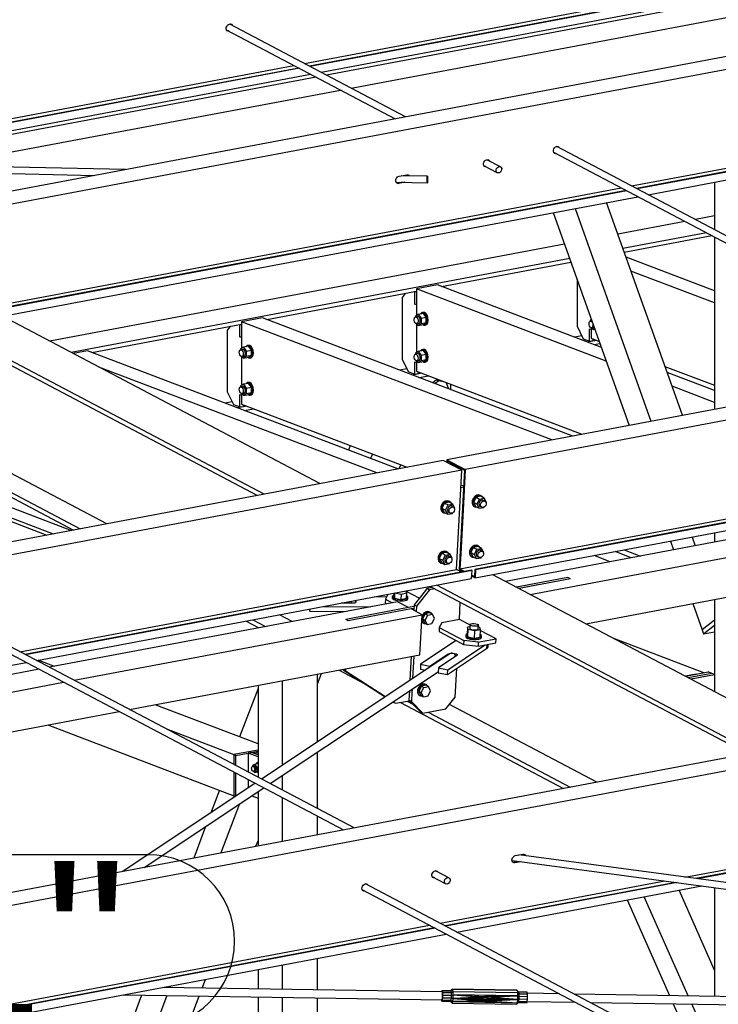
# Paper-space layout 'A0 Advance Steel' of a CAD drawing. Header units: millimetres. Extents: x -21 to 1320, y -7 to 928.
# Tile 62 of 134: x 916 to 938, y 156 to 186. Entities that reach past the tile are written whole.
import ezdxf

# ---------------------------------------------------------------- set-up
doc = ezdxf.new("R2010")
doc.units = ezdxf.units.MM
for name, color, linetype in [('AS_Belki', 145, 'CONTINUOUS'), ('AS_Blachy', 30, 'CONTINUOUS'), ('AS_Czesci specjalne', 31, 'CONTINUOUS'), ('AS_Siatki', 72, 'CONTINUOUS'), ('AS_Sruby', 9, 'CONTINUOUS')]:
    doc.layers.add(name, color=color, linetype=linetype)
doc.styles.add('Arial', font='arial.ttf', dxfattribs={"height": 150})

psp = doc.layouts.new('A0 Advance Steel')

# ---------------------------------------------------------------- linework, layer by layer
at = {"layer": 'AS_Belki', "linetype": 'Continuous', "ltscale": 0.25}
for p, q in [((925.218, 184.918), (948.885, 189.377)), ((949.04, 189.295), (925.373, 184.836)), ((949.059, 189.285), (925.392, 184.826)), ((925.739, 184.643), (949.406, 189.102)), ((949.577, 189.012), (925.91, 184.553)), ((926.674, 184.15), (950.341, 188.609)), ((955.269, 188.32), (914.378, 180.616)), ((955.269, 187.91), (914.951, 180.314)), ((928.375, 183.253), (922.889, 186.146)), ((922.799, 185.96), (928.048, 183.191)), ((908.913, 181.846), (924.891, 184.856)), ((925.046, 184.775), (909.439, 181.834)), ((925.065, 184.765), (909.504, 181.833)), ((935.422, 181.097), (954.726, 184.734)), ((954.881, 184.652), (935.577, 181.016)), ((954.9, 184.642), (935.596, 181.005)), ((910.682, 181.807), (925.412, 184.582)), ((925.583, 184.491), (911.263, 181.794)), ((935.943, 180.823), (955.247, 184.459)), ((913.859, 181.736), (926.347, 184.088)), ((945.838, 175.604), (933.093, 182.326)), ((919.635, 181.606), (907.92, 181.868)), ((931.349, 181.684), (930.912, 181.915)), ((933.003, 182.139), (945.511, 175.542)), ((933.044, 182.117), (933.045, 182.115)), ((907.982, 181.666), (918.68, 181.426)), ((930.822, 181.728), (931.218, 181.519)), ((928.17, 181.4), (928.41, 181.446)), ((929.052, 181.396), (928.241, 181.414)), ((914.785, 177.209), (935.095, 181.036)), ((935.25, 180.954), (915.255, 177.187)), ((935.269, 180.944), (915.275, 177.177)), ((928.083, 181.216), (929.052, 181.194)), ((928.282, 181.212), (928.139, 181.185)), ((928.139, 181.185), (928.158, 181.175)), ((928.347, 181.21), (928.158, 181.175)), ((938.007, 181.211), (938.007, 179.734)), ((915.261, 176.926), (935.616, 180.761)), ((933.659, 180.392), (936.024, 173.755)), ((937.006, 173.94), (934.641, 180.577)), ((932.98, 180.264), (935.345, 173.627)), ((938.007, 180.159), (937.413, 180.047)), ((937.086, 179.986), (934.992, 179.591)), ((937.757, 179.632), (935.152, 179.141)), ((935.192, 179.03), (937.922, 179.545)), ((938.007, 179.5), (938.007, 174.128)), ((933.331, 179.278), (917.279, 176.254)), ((933.491, 178.828), (917.95, 175.9)), ((938.007, 177.82), (935.249, 178.87)), ((929.496, 177.957), (933.531, 178.717)), ((938.007, 177.447), (935.402, 178.439)), ((929.365, 178.007), (928.711, 177.884)), ((934.632, 175.628), (928.711, 177.884)), ((928.711, 177.884), (928.711, 177.055)), ((934.478, 176.059), (929.365, 178.007)), ((924.043, 176.93), (928.711, 177.809)), ((955.269, 177.38), (929.659, 172.556)), ((925.704, 171.81), (915.809, 177.029)), ((923.912, 176.98), (923.257, 176.856)), ((933.585, 173.295), (923.912, 176.98)), ((955.269, 176.97), (930.232, 172.253)), ((934.164, 176.941), (934.164, 176.927)), ((913.857, 176.662), (923.752, 171.443)), ((923.959, 171.482), (914.064, 176.701)), ((918.589, 175.903), (923.257, 176.782)), ((932.93, 173.172), (923.257, 176.856)), ((923.257, 176.856), (923.257, 176.028)), ((928.711, 176.802), (928.711, 175.899)), ((934.164, 176.674), (934.164, 176.342)), ((933.869, 176.419), (933.645, 176.377)), ((934.164, 176.342), (934.411, 176.248)), ((934.331, 176.278), (934.045, 176.224)), ((934.252, 176.145), (934.435, 176.18)), ((919.053, 170.557), (909.158, 175.776)), ((918.459, 175.952), (918.011, 175.868)), ((928.132, 172.268), (918.459, 175.952)), ((923.257, 175.775), (923.257, 174.872)), ((908.119, 175.581), (918.014, 170.362)), ((908.327, 175.62), (918.221, 170.401)), ((927.477, 172.144), (918.813, 175.445)), ((928.416, 175.391), (928.192, 175.349)), ((928.711, 175.646), (928.711, 175.315)), ((936.462, 175.467), (938.007, 174.878)), ((928.878, 175.251), (928.592, 175.197)), ((928.711, 175.315), (933.871, 173.349)), ((928.799, 175.118), (929.085, 175.172)), ((938.007, 174.715), (936.529, 175.278)), ((938.007, 174.342), (936.682, 174.847)), ((923.257, 174.619), (923.257, 174.287)), ((922.963, 174.364), (922.739, 174.322)), ((923.424, 174.224), (923.138, 174.17)), ((923.257, 174.287), (928.418, 172.322)), ((923.346, 174.091), (923.632, 174.145)), ((926.647, 172.996), (926.593, 172.854)), ((927.338, 172.733), (927.284, 172.591)), ((929.55, 172.535), (873.492, 161.974)), ((928.176, 172.276), (928.221, 172.396)), ((930.123, 172.233), (929.55, 172.535)), ((929.659, 172.556), (929.655, 172.48)), ((929.659, 172.556), (930.232, 172.253)), ((929.677, 172.514), (929.674, 172.47)), ((929.677, 172.514), (930.212, 172.232)), ((929.916, 172.342), (929.98, 172.354)), ((930.067, 169.149), (948.196, 172.564)), ((948.35, 172.483), (930.537, 169.127)), ((948.37, 172.473), (930.556, 169.117)), ((930.123, 172.233), (874.065, 161.671)), ((912.672, 172.041), (917.389, 170.244)), ((913.24, 172.148), (917.957, 170.351)), ((929.958, 169.128), (930.123, 172.233)), ((930.212, 172.232), (930.046, 169.128)), ((930.232, 172.253), (930.176, 171.187)), ((930.543, 168.866), (948.716, 172.29)), ((949.117, 172.078), (931.491, 168.758)), ((912.672, 171.923), (917.182, 170.205)), ((932.255, 168.355), (949.881, 171.675)), ((930.176, 171.187), (930.092, 169.619)), ((933.99, 167.44), (951.615, 170.761)), ((938.007, 170.272), (938.007, 169.985)), ((936.633, 170.013), (936.728, 169.745)), ((937.312, 170.141), (937.408, 169.873)), ((930.092, 169.619), (930.067, 169.149)), ((934.754, 169.373), (934.251, 169.564)), ((935.408, 169.496), (934.905, 169.688)), ((935.191, 169.741), (935.694, 169.55)), ((916.349, 166.565), (929.958, 169.128)), ((930.428, 169.106), (916.504, 166.483)), ((930.447, 169.096), (916.523, 166.473)), ((930.113, 169.047), (929.958, 169.128)), ((930.046, 169.128), (930.177, 169.059)), ((930.067, 169.149), (930.222, 169.067)), ((930.447, 169.096), (930.428, 169.106)), ((930.434, 168.845), (930.447, 169.096)), ((930.44, 168.953), (930.525, 168.907)), ((930.537, 169.127), (930.525, 168.907)), ((930.537, 169.127), (930.556, 169.117)), ((930.556, 169.117), (930.543, 168.866)), ((940.985, 163.75), (931.091, 168.969)), ((916.87, 166.29), (930.434, 168.845)), ((939.24, 163.421), (929.346, 168.64)), ((930.438, 168.921), (930.543, 168.866)), ((933.514, 168.838), (931.911, 168.536)), ((929.139, 168.601), (929.205, 168.566)), ((929.205, 168.566), (939.033, 163.382)), ((928.125, 168.124), (917.27, 166.079)), ((928.469, 167.942), (928.125, 168.124)), ((937.326, 168.068), (937.619, 167.244)), ((938.005, 168.196), (938.007, 168.19)), ((938.007, 168.197), (938.007, 165.321)), ((926.765, 161.071), (914.02, 167.793)), ((918.034, 165.676), (928.889, 167.721)), ((924.84, 167.505), (924.44, 167.716)), ((928.469, 167.942), (926.505, 167.572)), ((928.889, 167.721), (928.545, 167.902)), ((928.822, 166.466), (928.889, 167.721)), ((913.93, 167.606), (926.438, 161.009)), ((923.401, 167.52), (923.801, 167.309)), ((923.608, 167.559), (924.009, 167.348)), ((926.582, 167.532), (926.505, 167.572)), ((937.672, 165.909), (934.866, 166.977)), ((929.748, 166.497), (923.881, 162.592)), ((892.876, 161.769), (916.543, 166.228)), ((917.422, 166.107), (916.919, 166.299)), ((919.769, 164.761), (928.822, 166.466)), ((916.943, 166.017), (893.276, 161.558)), ((924.149, 162.451), (929.391, 165.939)), ((925.629, 165.564), (925.752, 165.888)), ((926.3, 165.991), (927.086, 165.577)), ((894.04, 161.155), (917.707, 165.614)), ((924.539, 163.029), (924.539, 165.659)), ((925.629, 163.755), (925.629, 165.865)), ((937.098, 165.801), (937.438, 165.865)), ((938.007, 165.841), (937.281, 165.704)), ((923.772, 165.416), (923.199, 163.907)), ((923.772, 165.515), (923.772, 162.65)), ((928.211, 164.983), (933.296, 162.301)), ((928.418, 165.022), (928.6, 164.926)), ((895.775, 160.24), (919.442, 164.699)), ((923.772, 163.689), (920.564, 164.911)), ((929.076, 164.676), (933.503, 162.34)), ((934.335, 162.497), (929.742, 164.919)), ((944.832, 164.475), (888.774, 153.913)), ((945.405, 164.172), (889.347, 153.611)), ((917.217, 164.28), (923.02, 162.07)), ((920.917, 164.155), (923.02, 163.354)), ((925.629, 161.67), (925.629, 163.436)), ((924.539, 162.245), (924.539, 162.71)), ((923.685, 162.461), (919.555, 159.713)), ((920.225, 159.839), (923.953, 162.32)), ((922.567, 162.242), (922.301, 161.54)), ((923.772, 162.199), (923.772, 160.507)), ((924.539, 160.651), (924.539, 162.011)), ((923.196, 161.816), (922.617, 160.289)), ((925.629, 160.857), (925.629, 161.436)), ((922.139, 161.113), (921.766, 160.129)), ((937.085, 159.532), (945.24, 161.068)), ((945.71, 161.046), (937.429, 159.486)), ((945.729, 161.036), (937.472, 159.48)), ((923.706, 160.495), (923.772, 160.667)), ((931.698, 160.051), (952.902, 157.212)), ((931.795, 160.205), (932.035, 160.25)), ((953.529, 157.33), (931.906, 160.225)), ((929.739, 159.502), (929.302, 159.733)), ((931.93, 160.02), (931.764, 159.989)), ((931.783, 159.979), (931.764, 159.989)), ((931.972, 160.014), (931.783, 159.979)), ((929.212, 159.546), (929.608, 159.337)), ((927.03, 159.135), (936.526, 154.126)), ((936.853, 154.188), (927.12, 159.322)), ((929.449, 158.093), (936.458, 159.414)), ((936.802, 159.368), (929.604, 158.012)), ((936.845, 159.362), (929.623, 158.002)), ((929.97, 157.819), (937.615, 159.259)), ((938.007, 156.632), (936.904, 159.125)), ((938.007, 159.206), (938.007, 155.815)), ((935.285, 158.82), (936.605, 155.838)), ((937.183, 155.828), (935.814, 158.919)), ((909.818, 154.395), (929.122, 158.032)), ((929.277, 157.95), (909.973, 154.313)), ((929.296, 157.94), (909.992, 154.303)), ((910.339, 154.12), (929.643, 157.757)), ((925.629, 156.015), (925.629, 157.001)), ((924.539, 156.032), (924.539, 156.795)), ((923.772, 156.651), (923.772, 156.045)), ((929.515, 155.952), (920.808, 156.092)), ((921.041, 156.136), (921.023, 156.089)), ((922.028, 156.073), (922.13, 156.342)), ((920.143, 155.852), (918.177, 150.67)), ((920.929, 155.839), (919.028, 150.83)), ((919.581, 155.861), (929.51, 155.701)), ((920.117, 151.035), (921.934, 155.823)), ((923.772, 155.794), (923.772, 151.724)), ((924.539, 151.868), (924.539, 155.781)), ((925.629, 152.073), (925.629, 155.764)), ((933.177, 155.893), (932.172, 155.909)), ((944.899, 155.704), (933.635, 155.886)), ((932.168, 155.658), (933.668, 155.634)), ((934.126, 155.627), (943.672, 155.473)), ((936.717, 155.585), (937.298, 154.272)), ((937.828, 154.372), (937.295, 155.576))]:
    psp.add_line(p, q, dxfattribs=at)
at = {"layer": 'AS_Belki', "linetype": 'Continuous', "ltscale": 0.25, "extrusion": (0.573065, -0.302263, 0.761731)}
for centre in [(595.101, -562.92, 478.794), (574.729, -569.718, 484.576)]:
    psp.add_circle(centre, 0.107, dxfattribs=at)
at = {"layer": 'AS_Belki', "linetype": 'Continuous', "ltscale": 0.25, "extrusion": (0.997846, -0.022324, 0.061693)}
psp.add_circle((202.029, -57.051, 923.003), 0.107, dxfattribs=at)
at = {"layer": 'AS_Belki', "linetype": 'Continuous', "ltscale": 0.25, "extrusion": (-0.573065, 0.302263, -0.761731)}
for centre, start, end in [((-595.101, -555.682, -472.638), 331.5472, 204.0751), ((-595.101, -555.666, -472.624), 331.5472, 2.6224), ((-595.101, -555.666, -472.624), 196.5308, 204.0752), ((-596.482, -563.915, -479.64), 331.5473, 204.0752), ((-596.482, -563.899, -479.626), 196.5307, 204.0751), ((-595.101, -562.591, -478.514), 331.5474, 204.0752), ((-595.101, -562.575, -478.5), 196.5307, 204.0752), ((-596.482, -563.899, -479.626), 331.5475, 2.6225), ((-595.101, -562.575, -478.5), 331.5472, 2.6224), ((-593.367, -560.93, -477.102), 328.8074, 148.8074), ((-593.519, -561.076, -477.225), 148.8074, 203.7329), ((-593.519, -561.06, -477.211), 196.5307, 209.7557), ((-593.367, -560.914, -477.088), 328.8074, 2.6224), ((-576.311, -570.905, -485.586), 328.8074, 148.8074), ((-576.462, -571.051, -485.709), 148.8074, 213.0182), ((-576.462, -571.034, -485.695), 196.5307, 218.0304), ((-574.729, -569.389, -484.297), 331.5471, 204.0752), ((-576.311, -570.889, -485.572), 328.8074, 2.6225), ((-574.729, -569.373, -484.283), 331.5471, 2.6224), ((-574.729, -569.373, -484.283), 196.5307, 204.0752), ((-573.348, -568.066, -483.171), 331.5473, 204.0751), ((-573.348, -568.049, -483.157), 331.5471, 2.6224), ((-573.348, -568.049, -483.157), 196.5308, 204.0751)]:
    psp.add_arc(centre, 0.12, start, end, dxfattribs=at)
at = {"layer": 'AS_Belki', "linetype": 'Continuous', "ltscale": 0.25, "extrusion": (-0.992826, 0.010427, 0.119112)}
psp.add_arc((-177.773, 110.161, -918.268), 0.133, 101.8964, 134.9004, dxfattribs=at)
at = {"layer": 'AS_Belki', "linetype": 'Continuous', "ltscale": 0.25, "extrusion": (-0.426227, -0.283693, 0.858981)}
psp.add_arc((376.685, 744.086, -443.523), 0.133, 73.1576, 184.0522, dxfattribs=at)
at = {"layer": 'AS_Blachy', "linetype": 'Continuous', "ltscale": 0.25}
for p, q in [((933.72, 178.185), (933.72, 176.725)), ((928.364, 177.744), (928.267, 177.619)), ((928.267, 177.619), (928.267, 175.697)), ((928.659, 177.791), (928.644, 177.797)), ((928.659, 177.791), (928.711, 177.801)), ((928.659, 177.411), (928.659, 177.791)), ((928.659, 177.411), (928.711, 177.421)), ((928.711, 177.391), (928.659, 177.411)), ((922.911, 176.717), (922.814, 176.592)), ((923.205, 176.764), (923.191, 176.769)), ((923.205, 176.764), (923.257, 176.774)), ((923.205, 176.384), (923.205, 176.764)), ((933.72, 176.725), (933.912, 176.33)), ((934.112, 176.64), (934.164, 176.62)), ((934.112, 176.255), (934.112, 176.64)), ((922.814, 176.592), (922.814, 174.67)), ((923.205, 176.384), (923.257, 176.393)), ((923.257, 176.364), (923.205, 176.384)), ((933.912, 176.33), (934.112, 176.255)), ((934.221, 176.275), (934.221, 176.32)), ((934.112, 176.255), (934.221, 176.275)), ((928.267, 175.697), (928.459, 175.303)), ((928.659, 175.613), (928.711, 175.593)), ((928.659, 175.227), (928.659, 175.613)), ((928.459, 175.303), (928.659, 175.227)), ((928.659, 175.227), (928.768, 175.248)), ((928.768, 175.248), (928.768, 175.293)), ((929.338, 175.048), (929.219, 174.958)), ((929.414, 175.019), (929.295, 174.929)), ((929.338, 175.048), (929.414, 175.019)), ((929.514, 175.009), (929.338, 175.048)), ((929.59, 174.979), (929.414, 175.019)), ((929.723, 174.766), (929.636, 174.962)), ((929.787, 174.742), (929.787, 174.905)), ((922.814, 174.67), (923.006, 174.276)), ((923.205, 174.585), (923.257, 174.565)), ((923.205, 174.2), (923.205, 174.585)), ((923.006, 174.276), (923.205, 174.2)), ((923.205, 174.2), (923.314, 174.22)), ((923.314, 174.22), (923.314, 174.266)), ((930.107, 171.739), (930.097, 171.744)), ((930.107, 171.739), (930.097, 171.737)), ((930.186, 171.754), (930.107, 171.739)), ((930.183, 171.699), (930.094, 171.682)), ((933.438, 168.878), (931.835, 168.576)), ((932.501, 168.647), (931.911, 168.536)), ((933.514, 168.838), (933.438, 168.878)), ((927.823, 168.353), (927.743, 168.204)), ((928.8, 168.232), (928.398, 168.444)), ((928.996, 168.478), (928.636, 168.025)), ((929.117, 168.495), (928.712, 167.984)), ((929.041, 168.536), (928.996, 168.478)), ((929.205, 168.566), (929.041, 168.536)), ((929.117, 168.495), (929.041, 168.536)), ((929.281, 168.526), (929.117, 168.495)), ((926.701, 168.076), (926.371, 168.08)), ((926.701, 168.076), (926.7, 168.076)), ((927.779, 168.272), (927.413, 168.276)), ((927.743, 168.204), (927.736, 168.079)), ((927.736, 168.079), (927.775, 168.058)), ((927.743, 168.204), (927.956, 168.092)), ((928.636, 168.025), (928.627, 167.859)), ((928.712, 167.984), (928.636, 168.025)), ((930.051, 167.572), (930.079, 168.105)), ((925.371, 167.891), (925.391, 167.831)), ((925.391, 167.831), (925.394, 167.896)), ((925.391, 167.831), (926.511, 167.82)), ((925.827, 167.977), (927.268, 167.962)), ((928.545, 167.902), (926.582, 167.532)), ((928.633, 167.973), (928.469, 167.942)), ((928.63, 167.918), (928.545, 167.902)), ((928.712, 167.984), (928.703, 167.818)), ((929.505, 167.469), (929.424, 167.317)), ((930.051, 167.572), (929.505, 167.469)), ((930.38, 167.399), (930.051, 167.572)), ((938.007, 167.545), (937.619, 167.244)), ((929.424, 167.317), (929.417, 167.192)), ((929.417, 167.192), (930.083, 166.841)), ((929.424, 167.317), (930.188, 166.914)), ((931.197, 166.968), (930.704, 167.227)), ((937.619, 167.244), (937.663, 167.122)), ((937.663, 167.122), (938.007, 167.389)), ((937.663, 167.122), (938.007, 167.187)), ((929.949, 166.911), (928.843, 166.175)), ((930.083, 166.841), (930.181, 166.789)), ((930.188, 166.914), (930.181, 166.789)), ((930.652, 166.865), (930.188, 166.914)), ((930.645, 166.74), (930.652, 166.865)), ((930.645, 166.74), (931.19, 166.842)), ((930.652, 166.865), (930.729, 166.88)), ((930.729, 166.88), (931.197, 166.968)), ((930.944, 166.721), (930.948, 166.797)), ((931.19, 166.842), (931.197, 166.968)), ((929.132, 166.115), (929.706, 166.497)), ((929.678, 165.851), (930.9, 166.664)), ((929.686, 166.001), (930.775, 166.726)), ((929.706, 166.497), (929.705, 166.468)), ((929.714, 166.474), (929.706, 166.497)), ((930.181, 166.789), (930.645, 166.74)), ((930.775, 166.726), (930.855, 166.779)), ((930.907, 166.789), (930.9, 166.664)), ((928.55, 166.415), (928.511, 165.673)), ((928.629, 166.43), (928.592, 165.727)), ((929.971, 166.443), (929.397, 166.061)), ((929.971, 166.443), (929.962, 166.436)), ((926.422, 166.014), (926.422, 166.005)), ((926.422, 166.005), (927.736, 165.158)), ((926.498, 165.964), (926.422, 166.005)), ((926.502, 166.029), (926.498, 165.964)), ((926.498, 165.964), (927.691, 165.196)), ((928.843, 166.175), (928.835, 166.024)), ((928.835, 166.024), (928.99, 165.992)), ((928.843, 166.175), (929.132, 166.115)), ((929.131, 166.086), (929.132, 166.115)), ((929.397, 166.061), (929.389, 165.91)), ((929.389, 165.91), (929.678, 165.851)), ((929.397, 166.061), (929.686, 166.001)), ((929.678, 165.851), (929.686, 166.001)), ((929.921, 165.145), (929.969, 166.044)), ((937.923, 165.891), (937.189, 165.752)), ((937.438, 165.865), (937.808, 165.934)), ((937.923, 165.891), (937.808, 165.934)), ((938.007, 165.859), (937.923, 165.891)), ((937.438, 165.865), (937.098, 165.801)), ((928.493, 165.342), (928.477, 165.052)), ((928.57, 165.306), (928.554, 165.012)), ((928.574, 165.396), (928.57, 165.306)), ((927.691, 165.196), (927.743, 165.162)), ((927.98, 165.001), (927.988, 164.996)), ((927.987, 165.005), (928.064, 164.956)), ((927.988, 164.996), (928.064, 164.956)), ((928.064, 164.956), (928.493, 165.036)), ((928.477, 165.052), (928.493, 165.036)), ((928.554, 165.012), (928.477, 165.052)), ((928.493, 165.036), (928.836, 164.685)), ((928.554, 165.012), (928.912, 164.645)), ((929.632, 164.78), (929.921, 165.145)), ((928.836, 164.685), (928.912, 164.645)), ((928.912, 164.645), (929.632, 164.78)), ((923.772, 163.496), (923.02, 163.354)), ((923.572, 163.423), (923.463, 163.403)), ((923.463, 163.403), (923.51, 163.412)), ((923.51, 163.412), (923.772, 163.461)), ((923.649, 163.394), (923.572, 163.423)), ((923.758, 163.415), (923.649, 163.394)), ((923.772, 163.409), (923.758, 163.415)), ((923.081, 163.331), (923.02, 163.354)), ((923.02, 163.354), (923.02, 163.046)), ((923.081, 163.331), (923.463, 163.403)), ((923.081, 163.014), (923.081, 163.331)), ((923.772, 163.285), (923.463, 163.403)), ((923.463, 163.403), (923.463, 162.812)), ((923.772, 163.347), (923.649, 163.394)), ((923.772, 163.347), (923.649, 163.394)), ((923.02, 162.812), (923.02, 162.07)), ((923.081, 162.059), (923.081, 162.779)), ((923.463, 162.578), (923.463, 162.314)), ((923.02, 162.07), (923.069, 162.051)), ((923.582, 162.073), (923.772, 162))]:
    psp.add_line(p, q, dxfattribs=at)
at = {"layer": 'AS_Blachy', "linetype": 'Continuous', "ltscale": 0.25, "extrusion": (-0.050137, -0.940686, -0.335555)}
for centre, start, end in [((916.424, -72.885, -204.615), 310.667, 82.7307), ((919.661, -72.387, -203.215), 204.243, 24.2326)]:
    psp.add_arc(centre, 0.147, start, end, dxfattribs=at)
at = {"layer": 'AS_Blachy', "linetype": 'Continuous', "ltscale": 0.25, "extrusion": (0.050137, 0.940686, 0.335555)}
psp.add_arc((-920.285, -72.492, 203.511), 0.467, 155.7622, 178.2622, dxfattribs=at)
at = {"layer": 'AS_Czesci specjalne', "linetype": 'Continuous', "ltscale": 0.25}
for p, q in [((929.825, 156.043), (929.779, 155.986)), ((929.825, 156.043), (929.837, 156.033)), ((931.84, 156.01), (929.825, 156.043)), ((929.507, 155.991), (929.498, 155.954)), ((929.498, 155.954), (929.498, 155.952)), ((929.504, 155.952), (929.507, 155.964)), ((929.516, 155.983), (929.507, 155.991)), ((929.779, 155.986), (929.507, 155.991)), ((929.507, 155.964), (929.514, 155.958)), ((929.514, 155.958), (929.52, 155.917)), ((929.52, 155.779), (929.515, 155.72)), ((929.522, 155.934), (929.516, 155.983)), ((929.516, 155.983), (929.787, 155.979)), ((929.516, 155.699), (929.523, 155.77)), ((929.52, 155.917), (929.522, 155.851)), ((929.522, 155.851), (929.52, 155.779)), ((929.525, 155.856), (929.522, 155.934)), ((929.522, 155.934), (929.794, 155.93)), ((929.523, 155.77), (929.525, 155.856)), ((929.523, 155.77), (929.794, 155.766)), ((929.525, 155.856), (929.796, 155.852)), ((929.787, 155.979), (929.779, 155.986)), ((929.787, 155.979), (929.837, 156.033)), ((929.787, 155.979), (929.794, 155.93)), ((929.794, 155.766), (929.788, 155.695)), ((929.794, 155.93), (929.846, 155.966)), ((929.794, 155.93), (929.796, 155.852)), ((929.796, 155.852), (929.794, 155.766)), ((929.794, 155.766), (929.846, 155.745)), ((929.796, 155.852), (929.849, 155.861)), ((929.837, 156.033), (929.846, 155.966)), ((931.852, 156), (929.837, 156.033)), ((929.846, 155.745), (929.838, 155.65)), ((929.846, 155.966), (929.849, 155.861)), ((929.846, 155.966), (931.861, 155.934)), ((929.849, 155.861), (929.846, 155.745)), ((930.8, 155.786), (929.846, 155.745)), ((930.782, 155.76), (929.846, 155.745)), ((929.846, 155.745), (930.794, 155.679)), ((929.846, 155.745), (930.779, 155.702)), ((929.846, 155.745), (930.774, 155.73)), ((929.849, 155.861), (930.8, 155.786)), ((929.849, 155.861), (930.826, 155.803)), ((929.849, 155.861), (930.857, 155.809)), ((931.864, 155.829), (929.849, 155.861)), ((930.774, 155.73), (930.782, 155.76)), ((930.782, 155.76), (930.8, 155.786)), ((930.819, 155.769), (930.788, 155.768)), ((930.789, 155.77), (930.819, 155.769)), ((930.819, 155.769), (930.793, 155.775)), ((930.8, 155.786), (930.826, 155.803)), ((930.819, 155.769), (930.812, 155.794)), ((930.84, 155.806), (930.819, 155.769)), ((930.849, 155.776), (930.819, 155.769)), ((930.819, 155.769), (930.925, 155.763)), ((930.819, 155.769), (930.922, 155.768)), ((930.826, 155.803), (930.857, 155.809)), ((930.841, 155.806), (930.849, 155.776)), ((930.875, 155.794), (930.842, 155.807)), ((930.875, 155.794), (930.849, 155.776)), ((930.849, 155.776), (930.918, 155.775)), ((931.864, 155.829), (930.857, 155.809)), ((930.857, 155.809), (930.887, 155.802)), ((930.872, 155.806), (930.875, 155.794)), ((930.881, 155.804), (930.875, 155.794)), ((930.899, 155.794), (930.875, 155.794)), ((931.864, 155.829), (930.887, 155.802)), ((930.887, 155.802), (930.912, 155.784)), ((930.912, 155.784), (931.864, 155.829)), ((930.912, 155.784), (930.929, 155.758)), ((931.862, 155.713), (930.912, 155.784)), ((930.926, 155.756), (930.918, 155.729)), ((930.924, 155.765), (930.926, 155.756)), ((930.926, 155.756), (930.929, 155.758)), ((930.926, 155.756), (930.933, 155.728)), ((930.926, 155.7), (930.926, 155.756)), ((930.933, 155.728), (930.929, 155.758)), ((930.929, 155.758), (931.862, 155.713)), ((931.852, 156), (931.84, 156.01)), ((931.852, 156), (931.861, 155.934)), ((931.896, 155.945), (931.852, 156)), ((931.861, 155.934), (931.864, 155.829)), ((931.861, 155.934), (931.902, 155.896)), ((931.864, 155.829), (931.862, 155.713)), ((931.862, 155.713), (931.903, 155.732)), ((931.864, 155.829), (931.905, 155.818)), ((932.159, 155.948), (931.89, 155.952)), ((931.896, 155.945), (931.902, 155.896)), ((932.167, 155.941), (931.896, 155.945)), ((931.903, 155.732), (931.896, 155.661)), ((931.902, 155.896), (931.905, 155.818)), ((931.902, 155.896), (932.174, 155.891)), ((931.905, 155.818), (931.903, 155.732)), ((931.903, 155.732), (932.174, 155.727)), ((931.905, 155.818), (932.177, 155.813)), ((932.167, 155.941), (932.159, 155.948)), ((932.174, 155.891), (932.167, 155.941)), ((932.177, 155.813), (932.174, 155.891)), ((932.174, 155.727), (932.177, 155.813)), ((929.495, 155.701), (929.499, 155.67)), ((929.5, 155.695), (929.499, 155.701)), ((929.499, 155.67), (929.508, 155.663)), ((929.508, 155.689), (929.5, 155.695)), ((929.5, 155.695), (929.509, 155.695)), ((929.515, 155.72), (929.508, 155.689)), ((929.508, 155.663), (929.516, 155.699)), ((929.508, 155.663), (929.779, 155.658)), ((929.516, 155.699), (929.788, 155.695)), ((929.776, 155.658), (929.814, 155.61)), ((929.788, 155.695), (929.779, 155.658)), ((929.779, 155.658), (929.826, 155.6)), ((929.788, 155.695), (929.838, 155.65)), ((929.814, 155.61), (929.826, 155.6)), ((929.838, 155.65), (929.826, 155.6)), ((929.826, 155.6), (931.841, 155.568)), ((930.794, 155.679), (929.838, 155.65)), ((930.818, 155.664), (929.838, 155.65)), ((929.838, 155.65), (930.848, 155.659)), ((929.838, 155.65), (931.853, 155.617)), ((930.779, 155.702), (930.774, 155.73)), ((930.786, 155.709), (930.775, 155.725)), ((930.776, 155.72), (930.794, 155.679)), ((930.779, 155.702), (930.794, 155.679)), ((930.782, 155.716), (930.904, 155.714)), ((930.794, 155.679), (930.786, 155.709)), ((930.818, 155.664), (930.786, 155.709)), ((930.81, 155.696), (930.786, 155.709)), ((930.794, 155.679), (930.818, 155.664)), ((930.818, 155.664), (930.81, 155.696)), ((930.84, 155.691), (930.81, 155.696)), ((930.84, 155.691), (930.818, 155.664)), ((930.818, 155.664), (930.848, 155.659)), ((930.871, 155.695), (930.84, 155.691)), ((930.84, 155.691), (930.848, 155.659)), ((930.84, 155.691), (930.88, 155.663)), ((930.848, 155.659), (930.88, 155.663)), ((930.848, 155.659), (931.853, 155.617)), ((930.898, 155.708), (930.871, 155.695)), ((930.871, 155.695), (930.88, 155.663)), ((930.871, 155.695), (930.907, 155.677)), ((930.88, 155.663), (930.907, 155.677)), ((930.88, 155.663), (931.853, 155.617)), ((930.918, 155.729), (930.898, 155.708)), ((930.898, 155.708), (930.907, 155.677)), ((930.918, 155.729), (930.907, 155.677)), ((930.907, 155.677), (931.862, 155.713)), ((930.907, 155.677), (930.926, 155.7)), ((930.907, 155.677), (931.853, 155.617)), ((930.918, 155.729), (930.926, 155.7)), ((930.926, 155.7), (930.933, 155.728)), ((930.926, 155.7), (931.862, 155.713)), ((930.933, 155.728), (931.862, 155.713)), ((931.841, 155.568), (931.888, 155.625)), ((931.853, 155.617), (931.841, 155.568)), ((931.862, 155.713), (931.853, 155.617)), ((931.853, 155.617), (931.896, 155.661)), ((931.896, 155.661), (931.888, 155.625)), ((931.888, 155.625), (932.16, 155.62)), ((931.896, 155.661), (932.168, 155.657)), ((932.16, 155.62), (932.168, 155.657)), ((932.168, 155.657), (932.174, 155.727))]:
    psp.add_line(p, q, dxfattribs=at)
at = {"layer": 'AS_Siatki', "color": 20, "linetype": 'Continuous', "ltscale": 0.25}
psp.add_line((920.342, 160.234), (913.744, 160.234), dxfattribs=at)
psp.add_arc((920.342, 157.534), 2.7, 270, 90, dxfattribs=at)
at = {"layer": 'AS_Sruby', "linetype": 'Continuous', "ltscale": 0.25}
for p, q in [((928.746, 177.022), (928.679, 177.009)), ((928.77, 177.09), (928.681, 177.038)), ((928.681, 177.038), (928.681, 177.01)), ((928.931, 177.121), (928.77, 177.09)), ((928.77, 177.09), (928.859, 176.97)), ((928.859, 176.97), (929.02, 177.001)), ((928.859, 176.97), (928.859, 176.799)), ((928.92, 177.15), (928.887, 177.143)), ((929.02, 177.001), (928.931, 177.121)), ((929.02, 176.829), (929.02, 177.001)), ((934.168, 176.929), (934.134, 176.909)), ((928.726, 176.802), (928.793, 176.814)), ((928.728, 176.802), (928.77, 176.746)), ((928.859, 176.799), (928.77, 176.746)), ((928.77, 176.746), (928.931, 176.777)), ((929.02, 176.829), (928.859, 176.799)), ((928.931, 176.777), (929.02, 176.829)), ((928.975, 176.754), (929.008, 176.76)), ((934.182, 176.89), (934.132, 176.881)), ((934.134, 176.909), (934.134, 176.881)), ((934.179, 176.673), (934.246, 176.686)), ((934.182, 176.673), (934.223, 176.618)), ((934.269, 176.645), (934.223, 176.618)), ((934.223, 176.618), (934.275, 176.628)), ((923.317, 176.063), (923.228, 176.011)), ((923.228, 176.011), (923.228, 175.983)), ((923.478, 176.093), (923.317, 176.063)), ((923.317, 176.063), (923.405, 175.943)), ((923.467, 176.122), (923.434, 176.116)), ((923.567, 175.973), (923.478, 176.093)), ((923.293, 175.995), (923.226, 175.982)), ((923.272, 175.774), (923.34, 175.787)), ((923.275, 175.775), (923.317, 175.719)), ((923.405, 175.771), (923.317, 175.719)), ((923.317, 175.719), (923.478, 175.75)), ((923.405, 175.943), (923.567, 175.973)), ((923.405, 175.943), (923.405, 175.771)), ((923.567, 175.802), (923.405, 175.771)), ((923.478, 175.75), (923.567, 175.802)), ((923.522, 175.727), (923.555, 175.733)), ((923.567, 175.802), (923.567, 175.973)), ((928.746, 175.866), (928.679, 175.853)), ((928.77, 175.934), (928.681, 175.882)), ((928.681, 175.882), (928.681, 175.854)), ((928.931, 175.964), (928.77, 175.934)), ((928.77, 175.934), (928.859, 175.814)), ((928.859, 175.814), (929.02, 175.845)), ((928.859, 175.814), (928.859, 175.642)), ((928.92, 175.994), (928.887, 175.987)), ((929.02, 175.845), (928.931, 175.964)), ((929.02, 175.673), (929.02, 175.845)), ((928.726, 175.646), (928.793, 175.658)), ((928.728, 175.646), (928.77, 175.59)), ((928.859, 175.642), (928.77, 175.59)), ((928.77, 175.59), (928.931, 175.621)), ((929.02, 175.673), (928.859, 175.642)), ((928.931, 175.621), (929.02, 175.673)), ((928.975, 175.598), (929.008, 175.604)), ((923.293, 174.839), (923.226, 174.826)), ((923.317, 174.907), (923.228, 174.855)), ((923.228, 174.855), (923.228, 174.826)), ((923.478, 174.937), (923.317, 174.907)), ((923.317, 174.907), (923.405, 174.787)), ((923.405, 174.787), (923.567, 174.817)), ((923.405, 174.787), (923.405, 174.615)), ((923.467, 174.966), (923.434, 174.96)), ((923.567, 174.817), (923.478, 174.937)), ((923.567, 174.645), (923.567, 174.817)), ((923.272, 174.618), (923.34, 174.631)), ((923.275, 174.619), (923.317, 174.563)), ((923.405, 174.615), (923.317, 174.563)), ((923.317, 174.563), (923.478, 174.593)), ((923.567, 174.645), (923.405, 174.615)), ((923.478, 174.593), (923.567, 174.645)), ((923.522, 174.57), (923.555, 174.577)), ((930.716, 171.416), (930.57, 171.389)), ((930.734, 171.431), (930.711, 171.443)), ((930.829, 171.357), (930.716, 171.416)), ((929.588, 171.204), (929.507, 171.045)), ((929.734, 171.231), (929.588, 171.204)), ((929.588, 171.204), (929.701, 171.144)), ((929.62, 170.985), (929.701, 171.144)), ((929.701, 171.144), (929.847, 171.172)), ((929.753, 171.246), (929.73, 171.258)), ((929.847, 171.172), (929.734, 171.231)), ((929.856, 171.085), (929.805, 171.112)), ((929.912, 171.04), (929.847, 171.172)), ((930.57, 171.389), (930.489, 171.23)), ((930.489, 171.23), (930.554, 171.098)), ((930.489, 171.23), (930.602, 171.17)), ((930.513, 171.096), (930.536, 171.084)), ((930.554, 171.098), (930.667, 171.039)), ((930.57, 171.389), (930.683, 171.329)), ((930.602, 171.17), (930.683, 171.329)), ((930.667, 171.039), (930.602, 171.17)), ((930.683, 171.329), (930.829, 171.357)), ((930.71, 171.099), (930.761, 171.072)), ((930.837, 171.27), (930.786, 171.297)), ((930.894, 171.225), (930.829, 171.357)), ((930.884, 171.206), (930.894, 171.225)), ((929.507, 171.045), (929.573, 170.913)), ((929.507, 171.045), (929.62, 170.985)), ((929.531, 170.911), (929.554, 170.899)), ((929.573, 170.913), (929.686, 170.854)), ((929.686, 170.854), (929.62, 170.985)), ((929.686, 170.854), (929.832, 170.881)), ((929.728, 170.914), (929.779, 170.887)), ((929.832, 170.881), (929.839, 170.897)), ((929.902, 171.021), (929.912, 171.04)), ((930.667, 171.039), (930.813, 171.066)), ((930.813, 171.066), (930.821, 171.081)), ((930.651, 169.863), (930.628, 169.875)), ((929.505, 169.636), (929.424, 169.477)), ((929.65, 169.664), (929.505, 169.636)), ((929.505, 169.636), (929.618, 169.576)), ((929.537, 169.417), (929.618, 169.576)), ((929.618, 169.576), (929.763, 169.604)), ((929.669, 169.678), (929.646, 169.69)), ((929.763, 169.604), (929.65, 169.664)), ((929.829, 169.472), (929.763, 169.604)), ((930.486, 169.821), (930.405, 169.662)), ((930.405, 169.662), (930.471, 169.53)), ((930.405, 169.662), (930.519, 169.602)), ((930.632, 169.848), (930.486, 169.821)), ((930.486, 169.821), (930.599, 169.761)), ((930.519, 169.602), (930.599, 169.761)), ((930.584, 169.471), (930.519, 169.602)), ((930.599, 169.761), (930.745, 169.789)), ((930.745, 169.789), (930.632, 169.848)), ((930.754, 169.702), (930.703, 169.729)), ((930.81, 169.657), (930.745, 169.789)), ((930.8, 169.638), (930.81, 169.657)), ((929.424, 169.477), (929.489, 169.345)), ((929.424, 169.477), (929.537, 169.417)), ((929.448, 169.343), (929.47, 169.331)), ((929.489, 169.345), (929.602, 169.286)), ((929.602, 169.286), (929.537, 169.417)), ((929.602, 169.286), (929.748, 169.313)), ((929.644, 169.346), (929.696, 169.319)), ((929.772, 169.517), (929.721, 169.544)), ((929.748, 169.313), (929.756, 169.329)), ((929.819, 169.453), (929.829, 169.472)), ((930.429, 169.528), (930.452, 169.516)), ((930.471, 169.53), (930.584, 169.471)), ((930.584, 169.471), (930.73, 169.498)), ((930.626, 169.531), (930.677, 169.504)), ((930.73, 169.498), (930.737, 169.514)), ((928.003, 168.387), (927.999, 168.313)), ((928.031, 168.393), (928.023, 168.237)), ((928.236, 168.354), (928.035, 168.393)), ((928.236, 168.354), (928.227, 168.197)), ((928.416, 168.39), (928.236, 168.354)), ((928.416, 168.39), (928.393, 168.461)), ((928.407, 168.233), (928.416, 168.39)), ((927.957, 168.292), (927.955, 168.254)), ((927.999, 168.313), (928.023, 168.237)), ((928.023, 168.237), (928.227, 168.197)), ((928.227, 168.197), (928.407, 168.233)), ((928.446, 168.217), (928.448, 168.254)), ((928.987, 167.747), (928.906, 167.588)), ((929.133, 167.775), (928.987, 167.747)), ((928.987, 167.747), (929.063, 167.707)), ((929.063, 167.707), (929.209, 167.735)), ((929.151, 167.789), (929.128, 167.802)), ((929.209, 167.735), (929.133, 167.775)), ((929.274, 167.603), (929.209, 167.735)), ((928.906, 167.588), (928.971, 167.457)), ((928.906, 167.588), (928.982, 167.548)), ((928.93, 167.454), (928.953, 167.442)), ((928.971, 167.457), (929.048, 167.417)), ((928.982, 167.548), (929.063, 167.707)), ((929.048, 167.417), (928.982, 167.548)), ((929.048, 167.417), (929.193, 167.444)), ((929.193, 167.444), (929.274, 167.603)), ((930.38, 167.411), (930.374, 167.298)), ((930.309, 167.331), (930.297, 167.105)), ((930.297, 167.105), (930.315, 167.031)), ((930.377, 167.343), (930.309, 167.331)), ((930.327, 167.256), (930.309, 167.331)), ((930.315, 167.031), (930.327, 167.256)), ((930.525, 167.216), (930.327, 167.256)), ((930.525, 167.216), (930.513, 166.99)), ((930.706, 167.249), (930.525, 167.216)), ((930.64, 167.281), (930.646, 167.394)), ((930.687, 167.323), (930.643, 167.333)), ((930.706, 167.249), (930.687, 167.323)), ((930.694, 167.023), (930.706, 167.249)), ((930.249, 167.08), (930.247, 167.042)), ((930.315, 167.031), (930.513, 166.99)), ((930.513, 166.99), (930.694, 167.023)), ((930.739, 167.011), (930.741, 167.049)), ((928.866, 165.49), (928.786, 165.331)), ((928.786, 165.331), (928.851, 165.199)), ((928.786, 165.331), (928.862, 165.291)), ((928.862, 165.291), (928.943, 165.45)), ((928.927, 165.159), (928.862, 165.291)), ((929.012, 165.517), (928.866, 165.49)), ((928.866, 165.49), (928.943, 165.45)), ((928.943, 165.45), (929.089, 165.477)), ((929.031, 165.532), (929.008, 165.544)), ((929.089, 165.477), (929.012, 165.517)), ((929.073, 165.186), (929.154, 165.345)), ((929.154, 165.345), (929.089, 165.477)), ((928.809, 165.197), (928.832, 165.185)), ((928.851, 165.199), (928.927, 165.159)), ((928.927, 165.159), (929.073, 165.186)), ((923.772, 163.106), (923.746, 163.101)), ((923.663, 163.051), (923.597, 163.012)), ((923.597, 163.012), (923.597, 162.99)), ((923.645, 163.001), (923.6, 162.992)), ((923.632, 162.836), (923.663, 162.794)), ((923.635, 162.836), (923.681, 162.845)), ((923.772, 163.072), (923.663, 163.051)), ((923.663, 163.051), (923.73, 162.962)), ((923.73, 162.833), (923.663, 162.794)), ((923.663, 162.794), (923.772, 162.814)), ((923.772, 162.97), (923.73, 162.962)), ((923.73, 162.962), (923.73, 162.833)), ((923.772, 162.841), (923.73, 162.833)), ((923.772, 162.199), (923.77, 162.198)), ((923.715, 162.161), (923.772, 162.172))]:
    psp.add_line(p, q, dxfattribs=at)
at = {"layer": 'AS_Sruby', "linetype": 'Continuous', "ltscale": 0.25, "extrusion": (-0.817975, -0.154104, 0.554228)}
for centre, radius in [((-1.907, 523.967, -786.917), 0.107), ((-0.771, 526.924, -791.358), 0.107), ((-1.907, 520.891, -782.298), 0.107), ((-0.771, 523.848, -786.739), 0.107), ((-0.771, 520.773, -782.12), 0.107), ((10.901, 519.762, -780.602), 0.08)]:
    psp.add_circle(centre, radius, dxfattribs=at)
at = {"layer": 'AS_Sruby', "linetype": 'Continuous', "ltscale": 0.25, "extrusion": (0.573065, -0.302263, 0.761731)}
for centre in [(585.027, -565.705, 481.163), (585.648, -566.301, 481.67), (584.223, -566.802, 482.096), (583.601, -566.206, 481.589)]:
    psp.add_circle(centre, 0.107, dxfattribs=at)
at = {"layer": 'AS_Sruby', "linetype": 'Continuous', "ltscale": 0.25, "extrusion": (0.050137, 0.940686, 0.335555)}
psp.add_circle((-920.285, -72.711, 204.126), 0.133, dxfattribs=at)
at = {"layer": 'AS_Sruby', "linetype": 'Continuous', "ltscale": 0.25, "extrusion": (-0.817975, -0.154104, 0.554228)}
for centre, radius, start, end in [((-1.907, 524.005, -786.974), 0.107, 3.7257, 183.7257), ((-1.907, 524.096, -787.111), 0.2, 327.8568, 211.972), ((-1.907, 524.114, -787.139), 0.2, 3.7257, 183.7257), ((-0.771, 526.962, -791.415), 0.107, 3.7257, 11.1836), ((-1.907, 520.929, -782.355), 0.107, 3.7257, 183.7257), ((-1.907, 521.021, -782.492), 0.2, 327.8569, 211.972), ((-1.907, 521.039, -782.52), 0.2, 3.7257, 183.7257), ((-0.771, 523.977, -786.933), 0.2, 327.8569, 211.9719), ((-0.771, 523.996, -786.961), 0.2, 3.7257, 183.7257), ((-0.771, 523.886, -786.796), 0.107, 3.7257, 183.7257), ((-0.771, 520.811, -782.177), 0.107, 3.7257, 183.7257), ((-0.771, 520.902, -782.314), 0.2, 327.8568, 211.9719), ((-0.771, 520.92, -782.342), 0.2, 3.7257, 183.7257), ((10.901, 519.854, -780.74), 0.16, 167.0553, 217.7623), ((10.901, 519.788, -780.64), 0.08, 3.7257, 183.7257), ((10.901, 519.854, -780.74), 0.16, 322.5231, 335.3961), ((11.532, 519.788, -780.641), 0.16, 322.5231, 335.3962)]:
    psp.add_arc(centre, radius, start, end, dxfattribs=at)
at = {"layer": 'AS_Sruby', "linetype": 'Continuous', "ltscale": 0.25, "extrusion": (0.573065, -0.302263, 0.761731)}
for centre, radius, start, end in [((585.648, -566.14, 481.533), 0.2, 357.4426, 177.4426), ((585.027, -565.544, 481.026), 0.2, 357.4426, 177.4426), ((585.027, -565.661, 481.126), 0.107, 8.6926, 188.6926), ((585.648, -566.257, 481.632), 0.107, 8.6926, 188.6926), ((584.223, -566.641, 481.959), 0.2, 357.4426, 177.4426), ((583.601, -566.045, 481.452), 0.2, 357.4426, 177.4426), ((584.223, -566.758, 482.058), 0.107, 8.6926, 188.6926), ((583.601, -566.162, 481.552), 0.107, 8.6926, 188.6926), ((581.689, -566.367, 481.726), 0.2, 357.4426, 95.3259), ((581.689, -566.367, 481.726), 0.2, 147.0594, 177.4426), ((579.636, -567.089, 482.339), 0.2, 357.4426, 177.4426)]:
    psp.add_arc(centre, radius, start, end, dxfattribs=at)
at = {"layer": 'AS_Sruby', "linetype": 'Continuous', "ltscale": 0.25, "extrusion": (-0.573065, 0.302263, -0.761731)}
for centre, start in [((-585.648, -566.16, -481.549), 333.5975), ((-585.027, -565.564, -481.043), 333.5975), ((-584.223, -566.66, -481.975), 333.5974), ((-583.601, -566.065, -481.469), 333.5974), ((-581.689, -566.387, -481.743), 333.5975), ((-579.636, -567.108, -482.356), 333.5974)]:
    psp.add_arc(centre, 0.2, start, 206.6717, dxfattribs=at)
at = {"layer": 'AS_Sruby', "linetype": 'Continuous', "ltscale": 0.25, "extrusion": (0.050137, 0.940686, 0.335555)}
for centre, radius, start, end in [((-917.931, -72.962, 204.829), 0.247, 327.1155, 212.9562), ((-917.931, -72.949, 204.794), 0.247, 356.0141, 176.0141), ((-920.285, -72.598, 203.807), 0.247, 324.3213, 215.3795), ((-920.285, -72.673, 204.02), 0.133, 358.2622, 178.2622), ((-920.285, -72.585, 203.771), 0.247, 358.2622, 178.2622)]:
    psp.add_arc(centre, radius, start, end, dxfattribs=at)

# ---------------------------------------------------------------- texts
at = {"layer": 'AS_Siatki', "color": 20, "style": 'Arial'}
psp.add_text("1''", height=5, dxfattribs=at).set_placement((913.183, 155.034))

doc.saveas('drawing.dxf')
